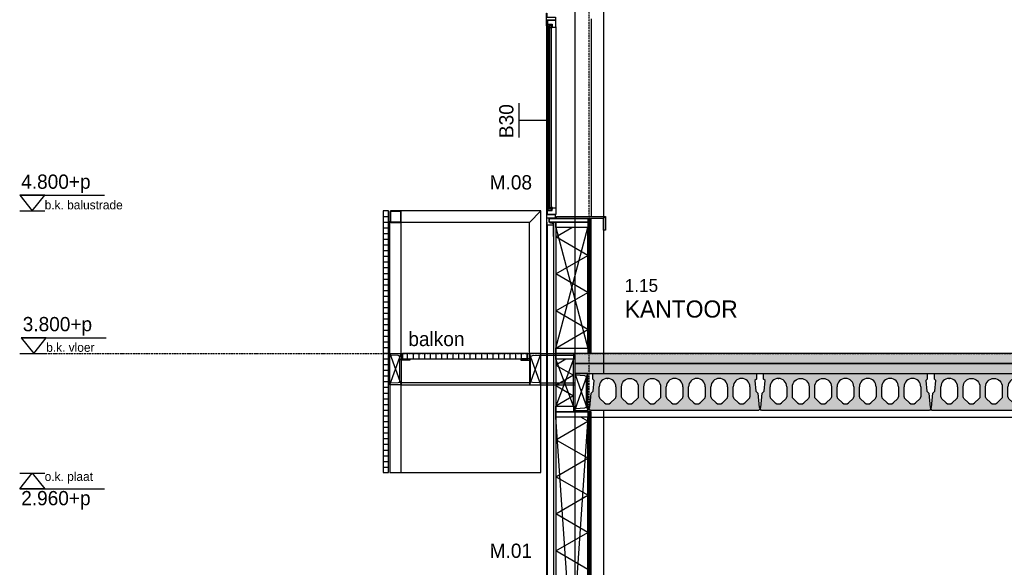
# Model space of a CAD drawing. Header units: millimetres. Extents: x -297000 to 504135, y -166520 to 252050.
# Tile 244 of 250: x 8325 to 15241, y -32301 to -28458. Entities that reach past the tile are written whole.
import ezdxf
from ezdxf.enums import TextEntityAlignment as Align

# ---------------------------------------------------------------- set-up
doc = ezdxf.new("R2010")
doc.units = ezdxf.units.MM
doc.header["$MEASUREMENT"] = 0
for name, pattern in [('ACAD_ISO10W100', [18, 12, -3, 0, -3]), ('CENTER', [50.800000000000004, 31.75, -6.349999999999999, 6.349999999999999, -6.349999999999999]), ('DASHED2', [0.375, 0.25, -0.125]), ('HIDDEN2', [4.762499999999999, 3.175, -1.5875])]:
    doc.linetypes.add(name, pattern=pattern)
doc.layers.get('Defpoints').update_dxf_attribs({"color": 6})
for name, color, linetype in [('010_T0050_T', 4, 'Continuous'), ('010_T0100_T', 4, 'Continuous'), ('040_AXPRI_B', 9, 'CENTER'), ('053_SHADE_S', 253, 'Continuous'), ('068_HATCH_H', 8, 'Continuous'), ('080_SYMBO_G', 1, 'Continuous'), ('210_WALEX_E', 2, 'Continuous'), ('210_WALEX_G', 2, 'Continuous'), ('299_CONCR_G', 3, 'Continuous'), ('299_CONCR_H', 251, 'Continuous'), ('299_STEEL_G', 3, 'Continuous'), ('299_STEEL_H', 8, 'Continuous'), ('310_WINDO_E', 1, 'Continuous'), ('340_BALUS_E', 8, 'Continuous'), ('340_BALUS_G', 2, 'Continuous'), ('410_WAFEX_G', 1, 'Continuous'), ('420_WAFIN_G', 1, 'Continuous'), ('450_CEIFI_G', 2, 'Continuous')]:
    doc.layers.add(name, color=color, linetype=linetype)
doc.styles.add('VMX 1 SMALL 100', font='unvr55w.TTF', dxfattribs={"height": 100})
doc.styles.add('VMX 2 MEDIUM 100', font='unvr55w.TTF', dxfattribs={"height": 200})
doc.styles.add('VMX 2 MEDIUM 50', font='unvr55w.TTF', dxfattribs={"height": 100})

# ---------------------------------------------------------------- blocks, each defined once
blk = doc.blocks.new('GRID02')
at = {"layer": '040_AXPRI_B', "linetype": 'ACAD_ISO10W100'}
blk.add_line((-2.231390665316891e-06, -2483.903999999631), (-2.183020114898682e-06, 11470.78071810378), dxfattribs=at)
blk.add_lwpolyline([(-4000, 3800), (27199.99999785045, 3800)], dxfattribs=at)
blk = doc.blocks.new('WAND B60')
for p, q in [((1.201632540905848, 0), (-1.201632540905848, 0)), ((0, 0), (0, -1.9055541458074))]:
    blk.add_line(p, q)
at = {"style": 'VMX 1 SMALL 100'}
blk.add_attdef('B60', text='', height=1, dxfattribs=at).set_placement((0, 0.9139582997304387), align=Align.MIDDLE_CENTER)
blk = doc.blocks.new('UNP260')
at = {"layer": '299_STEEL_G'}
blk.add_lwpolyline([(44.99999676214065, -129.9999906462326), (44.99999676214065, 130.0000093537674), (-45.00000323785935, 130.0000093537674), (-45.00000323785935, 126.0623736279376, 0.3910205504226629), (-38.55821979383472, 119.0846666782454), (22.11642987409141, 114.230694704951, -0.3910205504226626), (34.99999676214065, 100.2752808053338), (34.99999676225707, -100.275262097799, -0.3910205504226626), (22.11642987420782, -114.2306759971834), (-38.55821979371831, -119.0846479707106, 0.3910205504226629), (-45.00000323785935, -126.0623549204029), (-45.00000323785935, -129.9999906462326)], format="xyb", close=True, dxfattribs=at)
at = {"layer": 'Defpoints'}
for points in [[(-45.00000323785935, 130.0000093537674), (44.99999676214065, -129.9999906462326)], [(-44.99999028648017, -129.9999906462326), (44.99999676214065, 130.0000093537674)]]:
    blk.add_lwpolyline(points, dxfattribs=at)
blk.add_lwpolyline([(44.99999676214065, 130.0000093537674), (-44.99999028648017, 130.0000093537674), (-44.99999028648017, -129.9999906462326), (44.99999676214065, -129.9999906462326)], close=True, dxfattribs=at)
blk = doc.blocks.new('KANAALPLAAT260')
at = {"layer": '299_CONCR_H'}
h = blk.add_hatch(color=256, dxfattribs=at)
h.paths.add_polyline_path([(5.049627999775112, 120.4962809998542), (18.44946200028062, 133.8961149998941), (25.96350099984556, 209.0364990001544), (15, 220), (15, 260), (1165, 260), (1165, 220), (1154.036499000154, 209.0364990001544), (1161.550537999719, 133.8961149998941), (1174.950372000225, 120.4962809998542), (1185, 20), (1190, 20), (1190, 10), (1180, 0), (0, 0), (-10, 10), (-10, 20), (-5, 20)])
edge = h.paths.add_edge_path(flags=16)
edge.add_arc((119, 76.68257113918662), 31.68257478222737, 226.8415831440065, 313.1584168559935)
edge.add_line((140.6714472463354, 53.57123368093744), (172.760268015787, 83.66084609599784))
edge.add_arc((162.5, 94.60282490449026), 15, 313.1584168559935, 360)
edge.add_line((177.5, 94.60282490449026), (177.5, 166.5))
edge.add_arc((119, 166.5), 58.5, 0, 180)
edge.add_line((60.5, 166.5), (60.5, 94.60282490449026))
edge.add_arc((75.5, 94.60282490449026), 14.99999999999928, 180, 226.8415831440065)
edge.add_line((65.239731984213, 83.66084609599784), (97.32855275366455, 53.57123368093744))
edge = h.paths.add_edge_path(flags=16)
edge.add_line((254.3285527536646, 53.57123368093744), (222.239731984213, 83.66084609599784))
edge.add_arc((232.5, 94.60282490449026), 14.99999999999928, 180, 226.8415831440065, ccw=False)
edge.add_line((217.5, 94.60282490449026), (217.5, 166.5))
edge.add_arc((276, 166.5), 58.5, 0, 180, ccw=False)
edge.add_line((334.5, 166.5), (334.5, 94.60282490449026))
edge.add_arc((319.5, 94.60282490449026), 15, -46.841583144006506, 0, ccw=False)
edge.add_line((329.760268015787, 83.66084609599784), (297.6714472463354, 53.57123368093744))
edge.add_arc((276, 76.68257113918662), 31.68257478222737, 226.8415831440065, 313.1584168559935, ccw=False)
edge = h.paths.add_edge_path(flags=16)
edge.add_arc((389.5, 94.60282490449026), 14.99999999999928, 180, 226.8415831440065)
edge.add_line((379.239731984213, 83.66084609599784), (411.3285527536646, 53.57123368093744))
edge.add_arc((433, 76.68257113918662), 31.68257478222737, 226.8415831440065, 313.1584168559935)
edge.add_line((454.6714472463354, 53.57123368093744), (486.760268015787, 83.66084609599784))
edge.add_arc((476.5, 94.60282490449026), 15, 313.1584168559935, 360)
edge.add_line((491.5, 94.60282490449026), (491.5, 166.5))
edge.add_arc((433, 166.5), 58.5, 0, 180)
edge.add_line((374.5, 166.5), (374.5, 94.60282490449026))
edge = h.paths.add_edge_path(flags=16)
edge.add_arc((590, 76.68257113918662), 31.68257478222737, 226.8415831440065, 313.1584168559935)
edge.add_line((611.6714472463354, 53.57123368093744), (643.760268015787, 83.66084609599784))
edge.add_arc((633.5, 94.60282490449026), 15, 313.1584168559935, 360)
edge.add_line((648.5, 94.60282490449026), (648.5, 166.5))
edge.add_arc((590, 166.5), 58.5, 0, 180)
edge.add_line((531.5, 166.5), (531.5, 94.60282490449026))
edge.add_arc((546.5, 94.60282490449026), 14.99999999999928, 180, 226.8415831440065)
edge.add_line((536.239731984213, 83.66084609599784), (568.3285527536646, 53.57123368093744))
edge = h.paths.add_edge_path(flags=16)
edge.add_line((725.3285527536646, 53.57123368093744), (693.239731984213, 83.66084609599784))
edge.add_arc((703.5, 94.60282490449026), 14.99999999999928, 180, 226.8415831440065, ccw=False)
edge.add_line((688.5, 94.60282490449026), (688.5, 166.5))
edge.add_arc((747, 166.5), 58.5, 0, 180, ccw=False)
edge.add_line((805.5, 166.5), (805.5, 94.60282490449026))
edge.add_arc((790.5, 94.60282490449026), 15, -46.841583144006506, 0, ccw=False)
edge.add_line((800.760268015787, 83.66084609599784), (768.6714472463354, 53.57123368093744))
edge.add_arc((747, 76.68257113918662), 31.68257478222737, 226.8415831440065, 313.1584168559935, ccw=False)
edge = h.paths.add_edge_path(flags=16)
edge.add_arc((860.5, 94.60282490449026), 14.99999999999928, 180, 226.8415831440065)
edge.add_line((850.239731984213, 83.66084609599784), (882.3285527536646, 53.57123368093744))
edge.add_arc((904, 76.68257113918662), 31.68257478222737, 226.8415831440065, 313.1584168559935)
edge.add_line((925.6714472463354, 53.57123368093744), (957.760268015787, 83.66084609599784))
edge.add_arc((947.5, 94.60282490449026), 15, 313.1584168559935, 360)
edge.add_line((962.5, 94.60282490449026), (962.5, 166.5))
edge.add_arc((904, 166.5), 58.5, 0, 180)
edge.add_line((845.5, 166.5), (845.5, 94.60282490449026))
edge = h.paths.add_edge_path(flags=16)
edge.add_line((1002.5, 94.60282490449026), (1002.5, 166.5))
edge.add_arc((1061, 166.5), 58.5, 0, 180, ccw=False)
edge.add_line((1119.5, 166.5), (1119.5, 94.60282490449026))
edge.add_arc((1104.5, 94.60282490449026), 15, -46.841583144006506, 0, ccw=False)
edge.add_line((1114.760268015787, 83.66084609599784), (1082.671447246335, 53.57123368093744))
edge.add_arc((1061, 76.68257113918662), 31.68257478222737, 226.8415831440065, 313.1584168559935, ccw=False)
edge.add_line((1039.328552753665, 53.57123368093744), (1007.239731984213, 83.66084609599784))
edge.add_arc((1017.5, 94.60282490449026), 14.99999999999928, 180, 226.8415831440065, ccw=False)
at = {"layer": '299_CONCR_G'}
for p, q in [((60.5, 94.60282490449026), (60.5, 166.5)), ((177.5, 166.5), (177.5, 94.60282490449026)), ((531.5, 94.60282490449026), (531.5, 166.5)), ((648.5, 166.5), (648.5, 94.60282490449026)), ((688.5, 94.60282490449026), (688.5, 166.5)), ((805.5, 166.5), (805.5, 94.60282490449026)), ((845.5, 94.60282490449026), (845.5, 166.5)), ((962.5, 166.5), (962.5, 94.60282490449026)), ((1002.5, 94.60282490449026), (1002.5, 166.5)), ((1119.5, 166.5), (1119.5, 94.60282490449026)), ((97.32855275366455, 53.57123368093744), (65.239731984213, 83.66084609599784)), ((254.3285527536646, 53.57123368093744), (222.239731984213, 83.66084609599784)), ((329.760268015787, 83.66084609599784), (297.6714472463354, 53.57123368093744)), ((411.3285527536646, 53.57123368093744), (379.239731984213, 83.66084609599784)), ((486.760268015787, 83.66084609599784), (454.6714472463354, 53.57123368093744)), ((568.3285527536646, 53.57123368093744), (536.239731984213, 83.66084609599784)), ((643.760268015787, 83.66084609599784), (611.6714472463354, 53.57123368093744)), ((725.3285527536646, 53.57123368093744), (693.239731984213, 83.66084609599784)), ((800.760268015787, 83.66084609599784), (768.6714472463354, 53.57123368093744)), ((882.3285527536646, 53.57123368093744), (850.239731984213, 83.66084609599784)), ((957.760268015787, 83.66084609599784), (925.6714472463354, 53.57123368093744)), ((1039.328552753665, 53.57123368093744), (1007.239731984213, 83.66084609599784)), ((1114.760268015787, 83.66084609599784), (1082.671447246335, 53.57123368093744))]:
    blk.add_line(p, q, dxfattribs=at)
blk.add_lwpolyline([(1161.550537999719, 133.8961149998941), (1174.950372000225, 120.4962809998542), (1185, 20), (1190, 20), (1190, 10), (1180, 0), (0, 0), (-10, 10), (-10, 20), (-5, 20), (5.049627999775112, 120.4962809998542), (18.44946200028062, 133.8961149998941), (25.96350099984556, 209.0364990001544), (15, 220), (15, 260), (1165, 260), (1165, 220), (1154.036499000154, 209.0364990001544)], close=True, dxfattribs=at)
for points in [[(222.2397319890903, 83.6608460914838, -0.2072792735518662), (217.5, 94.60282490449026), (217.5, 166.5, -0.9999999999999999), (334.5, 166.5), (334.5, 94.60282490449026, -0.2072792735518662), (329.7602680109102, 83.66084609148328)], [(379.2397319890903, 83.6608460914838, -0.2072792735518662), (374.5, 94.60282490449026), (374.5, 166.5, -0.9999999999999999), (491.5, 166.5), (491.5, 94.60282490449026, -0.2072792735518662), (486.7602680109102, 83.66084609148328)]]:
    blk.add_lwpolyline(points, format="xyb", dxfattribs=at)
blk.add_lwpolyline([(172.760268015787, 83.66084609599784), (140.6714472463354, 53.57123368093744)], dxfattribs=at)
for centre, radius, start, end in [((119, 166.5), 58.5, 0, 180), ((590, 166.5), 58.5, 0, 180), ((747, 166.5), 58.5, 0, 180), ((904, 166.5), 58.5, 0, 180), ((1061, 166.5), 58.5, 0, 180), ((75.5, 94.60282490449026), 14.99999999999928, 180, 226.8415831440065), ((162.5, 94.60282490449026), 15, 313.1584168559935, 0), ((546.5, 94.60282490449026), 14.99999999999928, 180, 226.8415831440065), ((633.5, 94.60282490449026), 15, 313.1584168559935, 0), ((703.5, 94.60282490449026), 14.99999999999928, 180, 226.8415831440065), ((790.5, 94.60282490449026), 15, 313.1584168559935, 0), ((860.5, 94.60282490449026), 14.99999999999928, 180, 226.8415831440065), ((947.5, 94.60282490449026), 15, 313.1584168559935, 0), ((1017.5, 94.60282490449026), 14.99999999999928, 180, 226.8415831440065), ((1104.5, 94.60282490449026), 15, 313.1584168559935, 0), ((119, 76.68257113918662), 31.68257478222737, 226.8415831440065, 313.1584168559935), ((276, 76.68257113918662), 31.68257478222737, 226.8415831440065, 313.1584168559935), ((433, 76.68257113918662), 31.68257478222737, 226.8415831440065, 313.1584168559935), ((590, 76.68257113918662), 31.68257478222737, 226.8415831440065, 313.1584168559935), ((747, 76.68257113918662), 31.68257478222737, 226.8415831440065, 313.1584168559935), ((904, 76.68257113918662), 31.68257478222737, 226.8415831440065, 313.1584168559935), ((1061, 76.68257113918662), 31.68257478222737, 226.8415831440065, 313.1584168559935)]:
    blk.add_arc(centre, radius, start, end, dxfattribs=at)
at = {"layer": '299_CONCR_G', "linetype": 'ByBlock'}
blk.add_point((119.0456621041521, 224.9999821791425), dxfattribs=at)
blk = doc.blocks.new('UNP220')
at = {"layer": '299_STEEL_G'}
blk.add_lwpolyline([(-31, 82.14683538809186), (-31, 82.14683538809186, -0.3984524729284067), (-19.17604454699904, 94.62854055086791), (33.85154316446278, 97.50066507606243, 0.3984524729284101), (40, 103.9911517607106), (40, 110.0001666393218), (-40, 110.0001666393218), (-40, 110.0001666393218), (-40, -109.9998333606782), (40, -109.9998333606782), (40, -103.990818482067, 0.3984524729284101), (33.85154316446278, -97.50033179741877), (-19.17604454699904, -94.62820727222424, -0.3984524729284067), (-31, -82.14650210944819)], format="xyb", close=True, dxfattribs=at)
at = {"layer": 'Defpoints'}
for points in [[(40, 110.0036625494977), (-40, -109.9998333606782)], [(40, -110.0001666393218), (-40, 110.0001666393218)]]:
    blk.add_lwpolyline(points, dxfattribs=at)
blk.add_lwpolyline([(-40, -109.9998333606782), (40, -109.9998333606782), (40, 110.0001666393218), (-40, 110.0001666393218)], close=True, dxfattribs=at)
blk = doc.blocks.new('1006_X-03.02')
at = {"layer": '053_SHADE_S'}
h = blk.add_hatch(color=256, dxfattribs=at)
h.paths.add_polyline_path([(-100.0000022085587, 3730), (9258.001644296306, 3729.999962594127), (9258.001451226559, 3800.00000000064), (-100.0000022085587, 3800)])
h.paths.add_polyline_path([(11266.00145551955, 3730), (23300.01137784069, 3729.999962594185), (23300.01118477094, 3800.00000000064), (11266.00145551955, 3800)])
h.paths.add_polyline_path([(-100.000002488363, 3659.999962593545), (9472.001648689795, 3659.999947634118), (9472.001455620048, 3729.999985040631), (-100.000002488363, 3729.999962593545)])
h.paths.add_polyline_path([(11052.00145122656, 3659.999982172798), (23300.0115709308, 3659.992544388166), (23300.01137786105, 3729.992581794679), (11052.00145122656, 3729.999982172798)])
at = {"layer": '068_HATCH_H'}
h = blk.add_hatch(dxfattribs=at)
h.set_pattern_fill('AR-CONC', color=256, scale=10, style=0)
h.set_pattern_definition([(49.99999999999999, (-12325.00000211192, 34600.00000125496), (71.72601826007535, -6.275213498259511), [7.5, -82.5]), (355, (-12325.00000211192, 34600.00000125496), (-13.8751333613, 75.21921337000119), [6, -66]), (100.4514, (-12319.02283411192, 34599.47706725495), (57.85093817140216, 68.94395420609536), [6.374019, -70.11421119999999]), (46.18420000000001, (-12325.00000211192, 34620.00000125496), (106.7241048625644, -16.55190143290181), [11.25, -123.75]), (96.6356, (-12316.10632761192, 34618.62067055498), (93.46627055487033, 97.41178709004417), [9.561028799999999, -105.1713]), (351.1842, (-12325.00000211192, 34620.00000125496), (93.46619451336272, 97.41186009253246), [9, -99]), (21, (-12315.00000211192, 34615.00000125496), (59.69070521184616, -40.26188906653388), [7.5, -82.5]), (326.0000000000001, (-12315.00000211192, 34615.00000125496), (24.33153319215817, 72.5150045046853), [6, -66]), (71.4514, (-12310.02577881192, 34611.64484065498), (84.02226285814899, 32.25304967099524), [6.374019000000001, -70.1142112]), (37.50000000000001, (-12325.00000211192, 34600.00000125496), (1.215985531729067, 33.28938538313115), [0, -65.19999999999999, 0, -67, 0, -66.25]), (7.499999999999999, (-12325.00000211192, 34600.00000125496), (26.30695374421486, 39.44117118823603), [0, -38.2, 0, -63.7, 0, -25.25]), (327.5, (-12347.30000211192, 34600.00000125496), (53.38224361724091, -2.25548717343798), [0, -25, 0, -78, 0, -103.5]), (317.5, (-12357.30000211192, 34600.00000125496), (58.31861693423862, 10.01049823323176), [0, -32.5, 0, -51.8, 0, -73.5])])
h.paths.add_polyline_path([(11052.00145122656, 3659.999982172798), (23300.0115709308, 3659.992544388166), (23300.01137786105, 3729.992581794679), (11052.00145122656, 3729.999982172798)])
h.paths.add_polyline_path([(-100.000002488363, 3659.999962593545), (9472.001648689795, 3659.999947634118), (9472.001455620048, 3729.999985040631), (-100.000002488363, 3729.999962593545)])
at = {"layer": '340_BALUS_G'}
h = blk.add_hatch(dxfattribs=at)
h.set_pattern_fill('_USER', color=256, scale=40, style=0, pattern_type=0)
h.set_pattern_definition([(0, (-1403.031033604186, 3762.000000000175), (0, 40), [])])
h.paths.add_polyline_path([(-1410.010753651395, 2965), (-1410.000002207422, 4800.01029254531), (-1448.000002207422, 4800.01029254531), (-1448.010753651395, 2965)])
h = blk.add_hatch(dxfattribs=at)
h.set_pattern_fill('_USER', color=256, scale=40, angle=90, style=0, pattern_type=0)
h.set_pattern_definition([(90, (-1310.000002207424, 3762.000333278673), (-40, 2.449293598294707e-15), [])])
h.paths.add_polyline_path([(-430.0000022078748, 3761.999666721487), (-430.0000022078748, 3799.999666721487), (-1310.000002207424, 3800.000333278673), (-1310.000002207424, 3762.000333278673)])
at = {"layer": '068_HATCH_H'}
for points in [[(14.99998837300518, 6148.280115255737), (14.99998837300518, 4760.004943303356)], [(-234.9999886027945, 3838), (-10.00001242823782, 3967.903796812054), (-234.9999886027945, 4097.807593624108), (-9.999988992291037, 4227.711403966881), (-234.9999886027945, 4357.615214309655), (-9.999988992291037, 4487.519024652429), (-234.9999886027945, 4617.422834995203), (-121.4084449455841, 4683.004943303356)], [(-163.4232221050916, 3760), (-234.9999886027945, 3718.675134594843), (-109.9999886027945, 3646.506350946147), (-234.9999886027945, 3574.337567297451), (-109.9999886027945, 3502.168783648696), (-234.9999886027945, 3430)], [(-10.00001242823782, 2284.365008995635), (-234.9999886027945, 2414.268805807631), (-9.999988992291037, 2544.172616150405), (-234.9999886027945, 2674.076426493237), (-9.999988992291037, 2803.980236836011), (-234.9999886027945, 2933.884047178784), (-9.999988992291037, 3063.787857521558), (-235.0000022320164, 3193.691675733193), (-10.00704784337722, 3323.599571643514), (-59.19494544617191, 3352)]]:
    blk.add_lwpolyline(points, dxfattribs=at)
at = {"layer": '210_WALEX_E', "color": 1}
for points in [[(-234.9999886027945, 3838), (-9.999988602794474, 3838), (-9.999988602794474, 4683.004943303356), (-234.9999886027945, 4683.004943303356)], [(-234.9999886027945, 3430), (-109.9999886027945, 3430), (-109.9999886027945, 3760), (-234.9999886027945, 3760)], [(-235.0000022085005, 76.00030082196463), (-10.00000220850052, 76.00030082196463), (-10.00000220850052, 3352), (-235.0000022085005, 3352)]]:
    blk.add_lwpolyline(points, close=True, dxfattribs=at)
at = {"layer": '210_WALEX_E', "color": 8}
for points in [[(-234.9999886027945, 3838), (-9.999988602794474, 4683.004943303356)], [(-234.9999886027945, 4683.004943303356), (-9.999988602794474, 3838)], [(-10.00000220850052, 3352), (-235.0000022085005, 76.00030082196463)], [(-10.00000220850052, 76.00030082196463), (-235.0000022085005, 3352)]]:
    blk.add_lwpolyline(points, dxfattribs=at)
at = {"layer": '210_WALEX_E', "color": 1}
for points in [[(-109.9999886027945, 3760), (-234.9999886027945, 3430)], [(-109.9999886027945, 3430), (-234.9999886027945, 3760)]]:
    blk.add_lwpolyline(points, dxfattribs=at)
at = {"layer": '210_WALEX_G', "linetype": 'DASHED2', "ltscale": 0.5}
for points in [[(-250.9999886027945, 4719.004943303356), (-250.9999886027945, -188.2982099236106), (-451.9999999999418, -218.298199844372), (-451.9999999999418, -337.9996925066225)], [(-282.0000140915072, 4746.004943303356), (-282.0000140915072, 4719.320261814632), (-252.9999886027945, 4714.320261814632), (-252.9999886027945, 4621.004943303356)]]:
    blk.add_lwpolyline(points, dxfattribs=at)
at = {"layer": '210_WALEX_G'}
for points in [[(-280.0000140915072, 4746.004943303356), (-10.00001409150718, 4746.004943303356), (-10.00001409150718, 4721.004943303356), (-280.0000140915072, 4721.004943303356), (-280.0000140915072, 4746.004943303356)], [(-234.9999886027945, 4721.004943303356), (-234.9999886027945, 43.00030082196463), (-248.9999886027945, 43.00030082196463), (-248.9999886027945, 4721.004943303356), (-234.9999886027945, 4721.004943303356)], [(-234.9999886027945, 3760), (-234.9999886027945, 3800), (-109.9999886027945, 3800), (-109.9999886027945, 3760), (-234.9999886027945, 3760)], [(-234.9999886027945, 3390), (-234.9999886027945, 3430), (-109.9999886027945, 3430), (-109.9999886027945, 3390), (-234.9999886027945, 3390)]]:
    blk.add_lwpolyline(points, dxfattribs=at)
for points in [[(-234.9999886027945, 4721.004943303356), (-9.999988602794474, 4721.004943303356), (-9.999988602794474, 4683.004943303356), (-234.9999886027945, 4683.004943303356)], [(-234.9999886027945, 3838), (-9.999988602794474, 3838), (-9.999988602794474, 3800), (-234.9999886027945, 3800)], [(-235.0000022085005, 3390), (-10.00000220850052, 3390), (-10.00000220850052, 3352), (-235.0000022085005, 3352)]]:
    blk.add_lwpolyline(points, close=True, dxfattribs=at)
at = {"layer": '210_WALEX_G', "color": 8}
blk.add_lwpolyline([(-294.0000021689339, 43.00030082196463), (-248.9999886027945, 43.00030082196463), (-248.9999886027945, 4701.004943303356), (-294.0000021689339, 4701.004943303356)], close=True, dxfattribs=at)
at = {"layer": '299_CONCR_G'}
for points in [[(-100.0000022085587, 3730), (9258.001644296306, 3729.999962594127), (9258.001451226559, 3800.00000000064), (-100.0000022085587, 3800)], [(-100.000002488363, 3659.999962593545), (9472.001648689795, 3659.999947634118), (9472.001455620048, 3729.999985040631), (-100.000002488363, 3729.999962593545)]]:
    blk.add_lwpolyline(points, close=True, dxfattribs=at)
at = {"layer": '299_STEEL_G'}
for points in [[(-1392.000002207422, 4720), (-1328.000002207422, 4720, 0.414213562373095), (-1320.000002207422, 4728), (-1320.000002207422, 4792, 0.414213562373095), (-1328.000002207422, 4800), (-1392.000002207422, 4800, 0.414213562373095), (-1400.000002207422, 4792), (-1400.000002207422, 4728, 0.414213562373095)], [(-1392.000002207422, 4724), (-1328.000002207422, 4724, 0.4142135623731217), (-1324.000002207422, 4728), (-1324.000002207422, 4792, 0.4142135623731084), (-1328.000002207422, 4796), (-1392.000002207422, 4796, 0.4142135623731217), (-1396.000002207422, 4792), (-1396.000002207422, 4728, 0.4142135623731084)]]:
    blk.add_lwpolyline(points, format="xyb", close=True, dxfattribs=at)
for points in [[(-1320.000002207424, 3762.000340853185), (-1260.000002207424, 3762.000340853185), (-1260.000002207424, 3752.000340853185), (-1320.000002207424, 3752.000340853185), (-1320.000002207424, 3762.000340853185)], [(-420.0000022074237, 3762.000340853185), (-480.0000022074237, 3762.000340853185), (-480.0000022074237, 3752.000340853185), (-420.0000022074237, 3752.000340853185), (-420.0000022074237, 3762.000340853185)]]:
    blk.add_lwpolyline(points, dxfattribs=at)
at = {"layer": '299_STEEL_H', "linetype": 'HIDDEN2'}
for points in [[(-99.99999838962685, 7979.280115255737), (-99.99999838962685, 3800)], [(-99.99998925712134, 3400), (-99.99999838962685, 0)]]:
    blk.add_lwpolyline(points, dxfattribs=at)
at = {"layer": '299_STEEL_H'}
for points in [[(100.0000016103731, 7979.280115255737), (100.0000016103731, 3660.000000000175)], [(100.0000016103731, 3400.000000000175), (100.0000016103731, 0)]]:
    blk.add_lwpolyline(points, dxfattribs=at)
at = {"layer": '310_WINDO_E', "color": 2}
for points in [[(-300.0000021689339, 6099.167941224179), (-300.0000021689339, 6186.167941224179, -0.414213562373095), (-298.5000021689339, 6187.667941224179), (-298.5000021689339, 6187.667941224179, -0.414213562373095), (-297.0000021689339, 6186.167941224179), (-297.0000021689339, 6160.167941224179), (-237.0000021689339, 6160.167941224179), (-237.0000021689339, 6140.167941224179), (-296.9999141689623, 6140.167941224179), (-296.9999141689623, 6099.167941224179, -0.414213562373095), (-298.4999141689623, 6097.667941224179), (-298.5000021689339, 6097.667941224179, -0.414213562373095)], [(-234.4999138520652, 6136.167928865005), (-292.9999141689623, 6136.167941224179), (-292.9999141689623, 6089.057940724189, 0.414213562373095), (-291.4999141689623, 6087.557940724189), (-291.4999141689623, 6087.557940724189, 0.414213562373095), (-289.9999141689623, 6089.057940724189), (-289.9999141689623, 6110.057940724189), (-260.9999140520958, 6110.057940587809), (-260.9999140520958, 6090.057940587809), (-234.4999141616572, 6090.057940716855, 0.4142135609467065), (-232.9999141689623, 6091.557940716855), (-232.9999141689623, 6134.667928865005, 0.4142135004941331)], [(-300.0000021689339, 4813.117117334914), (-300.0000021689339, 4726.117117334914, 0.414213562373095), (-298.5000021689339, 4724.617117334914), (-298.5000021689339, 4724.617117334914, 0.414213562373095), (-297.0000021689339, 4726.117117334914), (-297.0000021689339, 4752.117117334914), (-237.0000021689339, 4752.117117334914), (-237.0000021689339, 4772.117117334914), (-296.9999141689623, 4772.117117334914), (-296.9999141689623, 4813.117117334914, 0.414213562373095), (-298.4999141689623, 4814.617117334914), (-298.5000021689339, 4814.617117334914, 0.414213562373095)], [(-234.4999138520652, 4776.117129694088), (-292.9999141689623, 4776.117117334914), (-292.9999141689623, 4823.227117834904, -0.414213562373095), (-291.4999141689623, 4824.727117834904), (-291.4999141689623, 4824.727117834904, -0.414213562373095), (-289.9999141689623, 4823.227117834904), (-289.9999141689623, 4802.227117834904), (-260.9999140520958, 4802.227117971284), (-260.9999140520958, 4822.227117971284), (-234.4999141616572, 4822.227117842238, -0.4142135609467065), (-232.9999141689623, 4820.727117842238), (-232.9999141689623, 4777.617129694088, -0.4142135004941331)]]:
    blk.add_lwpolyline(points, format="xyb", close=True, dxfattribs=at)
at = {"layer": '310_WINDO_E', "color": 8}
for points in [[(-300.0000021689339, 6099.167941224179), (-300.0000021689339, 4813.117117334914)], [(-292.9999141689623, 6089.057940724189), (-292.9999141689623, 4823.227117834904)], [(-285.9999141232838, 6085.057940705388), (-285.9999141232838, 6100.057940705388), (-289.9999141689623, 6100.057940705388), (-289.9999141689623, 6085.057940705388), (-285.9999141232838, 6085.057940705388)], [(-285.9999141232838, 6085.057940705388), (-289.9999141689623, 6100.057940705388)], [(-285.9999141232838, 6100.057940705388), (-289.9999141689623, 6085.057940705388)], [(-264.9999141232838, 6085.057940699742), (-264.9999141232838, 6100.057940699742), (-260.9999140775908, 6100.057940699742), (-260.9999140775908, 6085.057940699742), (-264.9999141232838, 6085.057940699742)], [(-264.9999141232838, 6085.057940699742), (-260.9999140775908, 6100.057940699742)], [(-264.9999141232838, 6100.057940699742), (-260.9999140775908, 6085.057940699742)], [(-232.9999141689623, 6091.557940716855), (-232.9999141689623, 4820.727117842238)], [(-285.9999141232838, 4827.302120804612), (-285.9999141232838, 4812.302120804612), (-289.9999141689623, 4812.302120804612), (-289.9999141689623, 4827.302120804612), (-285.9999141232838, 4827.302120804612)], [(-285.9999141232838, 4827.302120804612), (-289.9999141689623, 4812.302120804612)], [(-285.9999141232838, 4812.302120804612), (-289.9999141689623, 4827.302120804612)], [(-264.9999141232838, 4827.227117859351), (-264.9999141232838, 4812.227117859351), (-260.9999140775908, 4812.227117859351), (-260.9999140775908, 4827.227117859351), (-264.9999141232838, 4827.227117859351)], [(-264.9999141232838, 4827.227117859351), (-260.9999140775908, 4812.227117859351)], [(-264.9999141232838, 4812.227117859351), (-260.9999140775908, 4827.227117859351)]]:
    blk.add_lwpolyline(points, dxfattribs=at)
at = {"layer": '310_WINDO_E'}
blk.add_lwpolyline([(-280.9999086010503, 4812.227117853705), (-285.9999086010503, 4812.227117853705), (-285.9999141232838, 6100.057940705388), (-280.9999141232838, 6100.057940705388)], close=True, dxfattribs=at)
for points in [[(-268.9999141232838, 6100.057940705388), (-280.9999141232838, 6100.057940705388)], [(-280.9999139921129, 6088.514710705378), (-268.9999139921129, 6088.5147108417)], [(-268.9999086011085, 4812.227117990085), (-264.9999086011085, 4812.227117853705), (-264.9999141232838, 6100.057940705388), (-268.9999141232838, 6100.057940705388), (-268.9999086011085, 4812.227117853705)], [(-280.9999139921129, 4823.770347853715), (-268.9999139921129, 4823.770347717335)], [(-268.9999141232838, 4812.227117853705), (-280.9999141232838, 4812.227117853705)]]:
    blk.add_lwpolyline(points, dxfattribs=at)
at = {"layer": '340_BALUS_E'}
for points in [[(-340.0000022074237, 3800), (-340.0000022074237, 4800), (-1328.000002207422, 4800)], [(-420.0000022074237, 4718.927950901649), (-340.0000022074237, 4800)], [(-1400.000002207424, 3800), (-1400.000002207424, 4727.996504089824)], [(-1320.000002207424, 3800), (-1320.000002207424, 4727.996504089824)], [(-420.0000022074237, 3800), (-420.0000022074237, 4720), (-1320.000002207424, 4720)], [(-340.0000022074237, 3800), (-99.99998925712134, 3800)], [(-340.0000022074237, 3787.500831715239), (-99.99998925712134, 3787.500831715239)], [(-1400.000002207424, 3580), (-1400.00000220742, 2965), (-1320.00000220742, 2965), (-1320.000002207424, 3580)], [(-420.0000022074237, 3592.499168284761), (-1320.000002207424, 3592.499168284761)], [(-1320.000002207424, 3580), (-420.0000022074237, 3580)], [(-1320.00000220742, 2965), (-340.0000022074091, 2965), (-340.0000022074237, 3580)], [(-340.0000022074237, 3592.499168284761), (-99.99998925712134, 3592.499168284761)], [(-340.0000022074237, 3579.999666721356), (-99.99998925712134, 3579.999666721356)]]:
    blk.add_lwpolyline(points, dxfattribs=at)
at = {"layer": '340_BALUS_G'}
blk.add_lwpolyline([(-1410.010753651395, 2965), (-1410.000002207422, 4800.01029254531), (-1448.000002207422, 4800.01029254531), (-1448.010753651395, 2965)], close=True, dxfattribs=at)
blk.add_lwpolyline([(-430.0000022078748, 3761.999666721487), (-430.0000022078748, 3799.999666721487), (-1310.000002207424, 3800.000333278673), (-1310.000002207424, 3762.000333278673), (-430.0000022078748, 3761.999666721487)], dxfattribs=at)
at = {"layer": '410_WAFEX_G'}
blk.add_lwpolyline([(-300.0000021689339, 20), (-294.0000021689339, 20), (-294.0000021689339, 4721.004943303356), (-300.0000021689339, 4721.004943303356), (-300.0000021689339, 20)], dxfattribs=at)
at = {"layer": '420_WAFIN_G'}
for points in [[(-230.0000140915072, 4746.004943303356), (-230.0000140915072, 4760.004943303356), (114.9999859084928, 4760.004943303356), (100.9999859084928, 4746.004943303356), (-230.0000140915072, 4746.004943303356)], [(2.492929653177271, 3799.999649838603), (2.492952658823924, 4746.004943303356), (-10.00704734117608, 4746.004943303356), (-10.00707298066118, 3799.999651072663), (2.492929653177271, 3799.999651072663)], [(14.99292965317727, 3799.9996486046), (14.99292965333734, 4746.004943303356), (2.492929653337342, 4746.004943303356), (2.492927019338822, 3799.999649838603), (14.99292965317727, 3799.999649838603)], [(114.9999859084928, 4760.004943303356), (114.9999859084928, 4665.004943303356), (100.9999859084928, 4665.004943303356), (100.9999859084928, 4746.004943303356), (114.9999859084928, 4760.004943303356)], [(2.492929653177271, -4.933943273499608e-05), (2.492952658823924, 3390), (-10.00704734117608, 3390), (-10.00707298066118, -4.810537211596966e-05), (2.492929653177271, -4.810537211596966e-05)], [(14.99292965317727, -5.057343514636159e-05), (14.99292965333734, 3390), (2.492929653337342, 3390), (2.492927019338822, -4.933943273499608e-05), (14.99292965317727, -4.933943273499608e-05)]]:
    blk.add_lwpolyline(points, dxfattribs=at)
at = {"layer": '450_CEIFI_G'}
blk.add_lwpolyline([(5693.000009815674, 3350.000000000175), (14.99292965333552, 3350.000000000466)], dxfattribs=at)
for name, p in [('GRID02', (0, 0)), ('UNP220', (-380.0000022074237, 3689.999833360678)), ('UNP260', (-54.99999897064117, 3529.999990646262)), ('KANAALPLAAT260', (9.999997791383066, 3400.000000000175)), ('KANAALPLAAT260', (1209.999997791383, 3400.000000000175)), ('KANAALPLAAT260', (2409.999997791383, 3400.000000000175))]:
    blk.add_blockref(name, p)
at = {"xscale": -1}
blk.add_blockref('UNP220', (-1360.000002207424, 3689.999833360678), dxfattribs=at)
at = {"layer": '080_SYMBO_G', "ltscale": 2}
ref = blk.add_blockref('WAND B60', (-490.5554167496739, 5436.142529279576), dxfattribs=dict(at, xscale=-100, yscale=100, zscale=100, rotation=90))
ref.add_attrib('B60', 'B30', dxfattribs={"layer": '0', "height": 100, "rotation": 90, "style": 'VMX 1 SMALL 100'}).set_placement((-581.9512467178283, 5430.401919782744), align=Align.MIDDLE_CENTER)

msp = doc.modelspace()

# ---------------------------------------------------------------- linework, layer by layer
at = {"layer": '010_T0050_T', "color": 1}
for p, q in [((8325.000002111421, -29690.32295210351), (8921.172929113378, -29690.3229521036)), ((8325.00000211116, -29800.06445310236), (8500.577404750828, -29800.06445310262)), ((8335.673256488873, -30690.3229526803), (8931.84618349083, -30690.32295268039)), ((8335.673256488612, -30800.06445367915), (8511.25065912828, -30800.06445367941)), ((8325.000002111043, -31640.06445368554), (8500.577404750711, -31640.0644536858)), ((8325.000002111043, -31640.06445368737), (8500.577404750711, -31640.06445368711)), ((8325.000002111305, -31749.80595468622), (8921.172929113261, -31749.80595468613))]:
    msp.add_line(p, q, dxfattribs=at)
for points in [[(8325.000002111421, -29690.32295210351), (8412.788703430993, -29800.06445310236), (8500.57740475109, -29690.32295210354), (8325.000002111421, -29690.32295210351)], [(8335.673256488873, -30690.3229526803), (8423.461957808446, -30800.06445367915), (8511.250659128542, -30690.32295268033), (8335.673256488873, -30690.3229526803)], [(8325.000002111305, -31749.80595468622), (8412.788703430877, -31640.06445368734), (8500.577404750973, -31749.80595468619), (8325.000002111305, -31749.80595468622)]]:
    msp.add_lwpolyline(points, dxfattribs=at)

# ---------------------------------------------------------------- block references
msp.add_blockref('1006_X-03.02', (12325.00000211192, -34600.00000125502))

# ---------------------------------------------------------------- texts
at = {"layer": '010_T0050_T', "style": 'VMX 2 MEDIUM 50'}
for s, insert, char_height, attachment_point in [('4.800+p', (8335.673256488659, -29544.29867792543), 100, 1), ('b.k. balustrade', (8500.577404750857, -29726.32419796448), 62.49999999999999, 1), ('{\\H0.75x;1.15\\P}KANTOOR{\\H0.75x; }', (12575.00000372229, -30550.00000125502), 120, 7), ('3.800+p', (8346.34651086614, -30544.29867850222), 100, 1), ('b.k. vloer', (8511.250659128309, -30726.32419854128), 62.49999999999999, 1), ('o.k. plaat', (8500.57740475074, -31713.80470882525), 62.49999999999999, 7), ('2.960+p', (8335.673256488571, -31895.8302288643), 100, 7)]:
    msp.add_mtext(s, dxfattribs=dict(at, insert=insert, char_height=char_height, attachment_point=attachment_point))
at = {"layer": '010_T0100_T', "char_height": 100}
for s, insert, attachment_point, style in [('M.08', (11774.99999994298, -29600.00000125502), 5, 'VMX 2 MEDIUM 100'), ('balkon', (11054.99999990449, -30749.99969361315), 7, 'VMX 1 SMALL 100'), ('M.01', (11774.99999994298, -32185.73118759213), 5, 'VMX 2 MEDIUM 100')]:
    msp.add_mtext(s, dxfattribs=dict(at, insert=insert, attachment_point=attachment_point, style=style))

doc.saveas('drawing.dxf')
